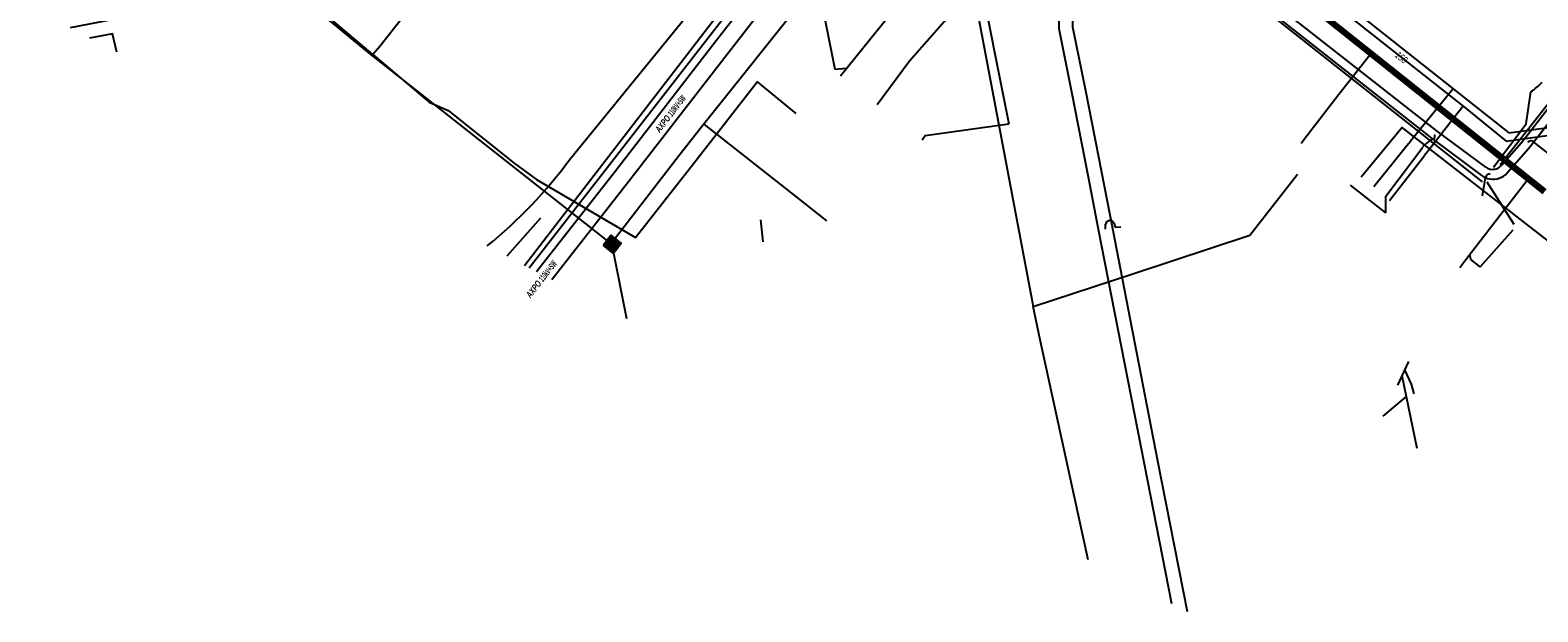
# Model space of a CAD drawing. Header units: metres. Extents: x 2695563 to 2696938, y 1260544 to 1262032.
# Tile 7 of 256: x 2695947 to 2696063, y 1260715 to 1260760. Entities that reach past the tile are written whole.
import ezdxf

# ---------------------------------------------------------------- set-up
doc = ezdxf.new("R2010")
doc.units = ezdxf.units.M
doc.header["$LTSCALE"] = 100
doc.linetypes.add('AUSGEZOGEN', pattern=[0])
for name, color, linetype in [('Eau portable_Cadastre des conduites_Conduite', 171, 'AUSGEZOGEN'), ('Eau potable_Cadastre des conduites_Conduite_Texte', 171, 'AUSGEZOGEN'), ('EU_Cadastre des conduites', 24, 'AUSGEZOGEN'), ('Gaz_Cadastre des conduites_Conduite', 32, 'AUSGEZOGEN'), ('Réseau électrique_Cadastre des conduite_Bord du tracé', 1, 'AUSGEZOGEN'), ('Réseau électrique_Cadastre des conduite_Tronçon de tracé', 1, 'AUSGEZOGEN'), ('Réseau électrique_Cadastre des conduite_Tronçon de tracé_Texte', 1, 'AUSGEZOGEN'), ('TV_Cadastre des conduites_CONDUITE', 92, 'AUSGEZOGEN'), ('Télécommunications_SW_Cadastre des conduites_Bord du tracé', 94, 'AUSGEZOGEN'), ('Télécommunications_SW_Cadastre des conduites_Ouvrage', 94, 'AUSGEZOGEN')]:
    doc.layers.add(name, color=color, linetype=linetype)
doc.styles.add('ARIAL', font='arial.ttf')
doc.styles.add('ARIALNARROW', font='ARIALN.TTF')
pattern_1 = [(0, (2708005, 1273150), (6075, 6075), [6075, -6075]), (90, (2708005, 1273150), (-6075, 6075), [6075, -6075])]

# ---------------------------------------------------------------- blocks, each defined once
blk = doc.blocks.new('COMPLEXOBJECT_1714')
at = {"layer": 'Réseau électrique_Cadastre des conduite_Bord du tracé', "color": 1, "linetype": 'AUSGEZOGEN', "transparency": 33554687}
blk.add_line((6031.1, 10768.89), (6036.31, 10765.68), dxfattribs=at)
for points in [[(6059.99, 10749.23), (6061.67, 10751.12), (6061.88, 10751.38), (6065.88, 10756.55), (6075.08, 10768.31), (6078.82, 10773.04), (6079.44, 10773.85), (6082.13, 10777.36), (6085.7, 10782.02), (6089.83, 10787.26), (6093.18, 10791.54), (6096.98, 10796.47), (6097.41, 10797.03), (6102.24, 10803.03), (6106.58, 10808.77), (6108.69, 10811.92), (6108.11, 10812.31), (6106.01, 10809.18), (6101.69, 10803.47), (6096.86, 10797.47), (6096.4, 10796.87), (6092.62, 10791.97), (6089.28, 10787.69), (6085.15, 10782.45), (6081.58, 10777.78), (6078.89, 10774.28), (6078.26, 10773.47), (6074.53, 10768.74), (6065.33, 10756.98), (6061.32, 10751.81), (6061.13, 10751.56), (6059.59, 10749.83)], [(6036.69, 10766.27), (6031.55, 10769.43), (6031.1, 10768.89)], [(6038.94, 10763.86), (6039.48, 10763.44), (6039.83, 10763.17), (6040.72, 10762.47), (6054.16, 10751.92), (6058.01, 10749.06)], [(6058.36, 10749.67), (6054.58, 10752.47), (6041.16, 10763.01), (6040.31, 10763.68), (6039.91, 10763.99), (6039.36, 10764.43)]]:
    blk.add_lwpolyline(points, dxfattribs=at)
for centre, radius, start, end in [((6019.93, 10739.09), 31.22, 52.4979, 58.3744), ((6020.15, 10739.4), 31.55, 52.4937, 58.38), ((6058.84, 10750.33), 0.814, 233.3558, 260.1673), ((6058.87, 10750.48), 0.969, 260.213, 318.2751), ((6058.94, 10750.31), 1.56, 233.2409, 260.362), ((6058.93, 10750.18), 1.43, 260.0524, 318.4035)]:
    blk.add_arc(centre, radius, start, end, dxfattribs=at)
blk = doc.blocks.new('COMPLEXOBJECT_1794')
at = {"layer": 'Réseau électrique_Cadastre des conduite_Bord du tracé', "color": 1, "linetype": 'AUSGEZOGEN', "transparency": 33554687}
for points in [[(6026.82, 10763.8), (6028.49, 10766.55), (6027.61, 10767.27), (6025.87, 10764.36)], [(6025.31, 10762.3), (6025.3, 10760.41), (6026.31, 10755.39), (6027.56, 10749.06), (6028.39, 10744.75), (6029.62, 10738.44), (6031.9, 10726.73), (6034.02, 10715.92)], [(6035.26, 10715.27), (6032.98, 10726.94), (6030.7, 10738.65), (6029.48, 10744.92), (6028.64, 10749.27), (6027.39, 10755.6), (6026.4, 10760.51), (6026.41, 10762.29)]]:
    blk.add_lwpolyline(points, dxfattribs=at)
for centre, radius, start, end in [((6029.44, 10762.27), 4.13, 149.774, 179.664), ((6029.43, 10762.28), 3.02, 149.8542, 179.7001)]:
    blk.add_arc(centre, radius, start, end, dxfattribs=at)
blk = doc.blocks.new('COMPLEXOBJECT_2225')
at = {"layer": 'Réseau électrique_Cadastre des conduite_Tronçon de tracé', "color": 1, "linetype": 'AUSGEZOGEN', "transparency": 33554687}
blk.add_lwpolyline([(6102.92, 10805.32), (6096.97, 10797.7), (6061.11, 10751.95), (6059.47, 10749.85)], dxfattribs=at)
for centre, radius, start, end in [((6114, 10802.46), 10.75, 134.6779, 148.6129), ((6080.13, 10823.11), 28.91, 322.0266, 328.6396)]:
    blk.add_arc(centre, radius, start, end, dxfattribs=at)
blk = doc.blocks.new('COMPLEXOBJECT_2234')
at = {"layer": 'Réseau électrique_Cadastre des conduite_Tronçon de tracé', "color": 1, "linetype": 'AUSGEZOGEN', "transparency": 33554687}
for centre, radius, start, end in [((6054.92, 10750.16), 1.8, 111.0787, 142.7545), ((6054.19, 10752.05), 0.234, 291.062, 38.0531)]:
    blk.add_arc(centre, radius, start, end, dxfattribs=at)
blk = doc.blocks.new('COMPLEXOBJECT_2451')
at = {"layer": 'Réseau électrique_Cadastre des conduite_Tronçon de tracé', "color": 1, "linetype": 'AUSGEZOGEN', "transparency": 33554687}
blk.add_lwpolyline([(6058.95, 10749.68), (6061.49, 10753.03), (6061.85, 10755.5)], dxfattribs=at)
blk.add_arc((6056.61, 10762.47), 8.72, 306.9506, 314.4799, dxfattribs=at)
blk = doc.blocks.new('COMPLEXOBJECT_2628')
at = {"layer": 'Réseau électrique_Cadastre des conduite_Tronçon de tracé', "color": 1, "linetype": 'AUSGEZOGEN', "transparency": 33554687}
blk.add_line((6058.09, 10747.47), (6058.33, 10748.89), dxfattribs=at)
blk.add_arc((6058.64, 10748.83), 0.318, 81.2521, 170.1222, dxfattribs=at)
blk = doc.blocks.new('COMPLEXOBJECT_2666')
at = {"layer": 'Réseau électrique_Cadastre des conduite_Tronçon de tracé', "color": 1, "linetype": 'AUSGEZOGEN', "transparency": 33554687}
blk.add_line((6013.74, 10757.9), (6022.85, 10768.25), dxfattribs=at)
blk.add_arc((6023.93, 10767.84), 1.16, 96.331, 159.2859, dxfattribs=at)

msp = doc.modelspace()

# ---------------------------------------------------------------- hatches: boundary and pattern name
at = {"layer": 'Réseau électrique_Cadastre des conduite_Bord du tracé', "lineweight": 18, "transparency": 33554687}
h = msp.add_hatch(dxfattribs=at)
h.set_pattern_fill('MUSTER', color=1, scale=6075, style=0, pattern_type=2)
h.set_pattern_definition(pattern_1)
h.paths.add_polyline_path([(2696032.07, 1260768.7), (2696037.27, 1260765.49), (2696037.36, 1260765.44), (2696037.45, 1260765.38), (2696037.54, 1260765.33), (2696037.63, 1260765.27), (2696037.71, 1260765.22), (2696037.8, 1260765.16), (2696037.89, 1260765.1), (2696037.97, 1260765.05), (2696038.06, 1260764.99), (2696038.15, 1260764.93), (2696038.23, 1260764.88), (2696038.32, 1260764.82), (2696038.4, 1260764.76), (2696038.49, 1260764.7), (2696038.57, 1260764.65), (2696038.66, 1260764.59), (2696038.74, 1260764.53), (2696038.83, 1260764.47), (2696038.91, 1260764.41), (2696039, 1260764.35), (2696039.08, 1260764.29), (2696039.17, 1260764.23), (2696039.25, 1260764.17), (2696039.33, 1260764.11), (2696039.42, 1260764.05), (2696039.5, 1260763.99), (2696039.58, 1260763.92), (2696039.66, 1260763.86), (2696039.75, 1260763.8), (2696039.83, 1260763.74), (2696039.91, 1260763.67), (2696040.45, 1260763.25), (2696040.8, 1260762.98), (2696041.69, 1260762.28), (2696055.13, 1260751.73), (2696058.98, 1260748.87), (2696059, 1260748.86), (2696059.02, 1260748.84), (2696059.04, 1260748.83), (2696059.05, 1260748.82), (2696059.07, 1260748.8), (2696059.1, 1260748.79), (2696059.12, 1260748.78), (2696059.14, 1260748.77), (2696059.16, 1260748.76), (2696059.18, 1260748.74), (2696059.2, 1260748.73), (2696059.22, 1260748.72), (2696059.24, 1260748.71), (2696059.26, 1260748.7), (2696059.28, 1260748.69), (2696059.31, 1260748.68), (2696059.33, 1260748.67), (2696059.35, 1260748.67), (2696059.37, 1260748.66), (2696059.4, 1260748.65), (2696059.42, 1260748.64), (2696059.44, 1260748.63), (2696059.46, 1260748.63), (2696059.49, 1260748.62), (2696059.51, 1260748.61), (2696059.53, 1260748.61), (2696059.56, 1260748.6), (2696059.58, 1260748.6), (2696059.6, 1260748.59), (2696059.63, 1260748.59), (2696059.65, 1260748.58), (2696059.7, 1260748.58), (2696059.74, 1260748.57), (2696059.79, 1260748.57), (2696059.84, 1260748.56), (2696059.88, 1260748.56), (2696059.93, 1260748.56), (2696059.98, 1260748.56), (2696060.02, 1260748.57), (2696060.07, 1260748.57), (2696060.12, 1260748.58), (2696060.16, 1260748.59), (2696060.21, 1260748.6), (2696060.25, 1260748.61), (2696060.3, 1260748.62), (2696060.34, 1260748.63), (2696060.39, 1260748.65), (2696060.43, 1260748.67), (2696060.48, 1260748.69), (2696060.52, 1260748.71), (2696060.56, 1260748.73), (2696060.6, 1260748.75), (2696060.64, 1260748.77), (2696060.68, 1260748.8), (2696060.72, 1260748.82), (2696060.76, 1260748.85), (2696060.8, 1260748.88), (2696060.83, 1260748.91), (2696060.87, 1260748.94), (2696060.9, 1260748.97), (2696060.93, 1260749.01), (2696060.96, 1260749.04), (2696062.64, 1260750.93), (2696062.85, 1260751.19), (2696066.85, 1260756.35), (2696076.05, 1260768.12), (2696079.79, 1260772.85), (2696080.41, 1260773.67), (2696083.1, 1260777.17), (2696086.67, 1260781.83), (2696090.8, 1260787.07), (2696094.15, 1260791.35), (2696097.95, 1260796.28), (2696098.38, 1260796.84), (2696103.21, 1260802.84), (2696107.55, 1260808.58), (2696109.66, 1260811.73), (2696109.08, 1260812.12), (2696106.98, 1260808.99), (2696102.66, 1260803.27), (2696097.83, 1260797.28), (2696097.37, 1260796.68), (2696093.59, 1260791.78), (2696090.25, 1260787.5), (2696086.12, 1260782.26), (2696082.55, 1260777.59), (2696079.86, 1260774.09), (2696079.23, 1260773.28), (2696075.5, 1260768.55), (2696066.3, 1260756.78), (2696062.29, 1260751.62), (2696062.1, 1260751.37), (2696060.56, 1260749.64), (2696060.54, 1260749.62), (2696060.52, 1260749.6), (2696060.5, 1260749.58), (2696060.47, 1260749.56), (2696060.45, 1260749.53), (2696060.42, 1260749.52), (2696060.4, 1260749.5), (2696060.37, 1260749.48), (2696060.34, 1260749.46), (2696060.32, 1260749.45), (2696060.29, 1260749.43), (2696060.26, 1260749.42), (2696060.23, 1260749.4), (2696060.2, 1260749.39), (2696060.17, 1260749.38), (2696060.14, 1260749.37), (2696060.11, 1260749.36), (2696060.08, 1260749.35), (2696060.05, 1260749.34), (2696060.02, 1260749.34), (2696059.99, 1260749.33), (2696059.96, 1260749.33), (2696059.93, 1260749.32), (2696059.9, 1260749.32), (2696059.86, 1260749.32), (2696059.83, 1260749.32), (2696059.8, 1260749.32), (2696059.77, 1260749.32), (2696059.74, 1260749.33), (2696059.71, 1260749.33), (2696059.67, 1260749.33), (2696059.66, 1260749.34), (2696059.65, 1260749.34), (2696059.64, 1260749.34), (2696059.63, 1260749.34), (2696059.61, 1260749.35), (2696059.6, 1260749.35), (2696059.59, 1260749.35), (2696059.58, 1260749.36), (2696059.57, 1260749.36), (2696059.56, 1260749.36), (2696059.54, 1260749.37), (2696059.53, 1260749.37), (2696059.52, 1260749.38), (2696059.51, 1260749.38), (2696059.5, 1260749.39), (2696059.49, 1260749.39), (2696059.48, 1260749.4), (2696059.46, 1260749.4), (2696059.45, 1260749.41), (2696059.44, 1260749.41), (2696059.43, 1260749.42), (2696059.42, 1260749.42), (2696059.41, 1260749.43), (2696059.4, 1260749.44), (2696059.39, 1260749.44), (2696059.38, 1260749.45), (2696059.37, 1260749.45), (2696059.36, 1260749.46), (2696059.35, 1260749.47), (2696059.34, 1260749.48), (2696059.33, 1260749.48), (2696055.55, 1260752.28), (2696042.13, 1260762.82), (2696041.28, 1260763.49), (2696040.88, 1260763.8), (2696040.33, 1260764.24), (2696040.24, 1260764.3), (2696040.16, 1260764.37), (2696040.08, 1260764.43), (2696039.99, 1260764.49), (2696039.91, 1260764.55), (2696039.82, 1260764.62), (2696039.74, 1260764.68), (2696039.65, 1260764.74), (2696039.57, 1260764.8), (2696039.49, 1260764.86), (2696039.4, 1260764.92), (2696039.31, 1260764.98), (2696039.23, 1260765.04), (2696039.14, 1260765.1), (2696039.06, 1260765.16), (2696038.97, 1260765.22), (2696038.89, 1260765.28), (2696038.8, 1260765.34), (2696038.71, 1260765.4), (2696038.63, 1260765.46), (2696038.54, 1260765.51), (2696038.45, 1260765.57), (2696038.36, 1260765.63), (2696038.28, 1260765.69), (2696038.19, 1260765.74), (2696038.1, 1260765.8), (2696038.01, 1260765.86), (2696037.92, 1260765.91), (2696037.83, 1260765.97), (2696037.75, 1260766.02), (2696037.66, 1260766.08), (2696032.52, 1260769.24)], flags=0)
h = msp.add_hatch(dxfattribs=at)
h.set_pattern_fill('MUSTER', color=1, scale=6075, style=0, pattern_type=2)
h.set_pattern_definition(pattern_1)
h.paths.add_polyline_path([(2695987.03, 1260740.79), (2695992.98, 1260748.38), (2696000.6, 1260758.23), (2696005.83, 1260764.96), (2696008.84, 1260768.98), (2696007.26, 1260769.04), (2696004.81, 1260765.76), (2695999.57, 1260759.03), (2695991.96, 1260749.18), (2695985.85, 1260741.4)], flags=0)
h = msp.add_hatch(dxfattribs=at)
h.set_pattern_fill('MUSTER', color=1, scale=6075, style=0, pattern_type=2)
h.set_pattern_definition(pattern_1)
h.paths.add_polyline_path([(2696036.23, 1260715.08), (2696033.95, 1260726.75), (2696031.67, 1260738.46), (2696030.45, 1260744.73), (2696029.6, 1260749.08), (2696028.36, 1260755.41), (2696027.37, 1260760.32), (2696027.38, 1260762.1), (2696027.38, 1260762.15), (2696027.38, 1260762.2), (2696027.38, 1260762.26), (2696027.38, 1260762.31), (2696027.39, 1260762.36), (2696027.39, 1260762.41), (2696027.4, 1260762.46), (2696027.41, 1260762.51), (2696027.41, 1260762.56), (2696027.42, 1260762.61), (2696027.43, 1260762.66), (2696027.44, 1260762.71), (2696027.45, 1260762.76), (2696027.46, 1260762.81), (2696027.48, 1260762.86), (2696027.49, 1260762.91), (2696027.5, 1260762.95), (2696027.52, 1260763), (2696027.53, 1260763.05), (2696027.55, 1260763.1), (2696027.57, 1260763.15), (2696027.59, 1260763.19), (2696027.61, 1260763.24), (2696027.62, 1260763.29), (2696027.65, 1260763.34), (2696027.67, 1260763.38), (2696027.69, 1260763.43), (2696027.71, 1260763.47), (2696027.74, 1260763.52), (2696027.76, 1260763.56), (2696027.79, 1260763.61), (2696029.46, 1260766.36), (2696028.58, 1260767.08), (2696026.84, 1260764.17), (2696026.8, 1260764.11), (2696026.77, 1260764.04), (2696026.74, 1260763.98), (2696026.71, 1260763.92), (2696026.68, 1260763.86), (2696026.65, 1260763.8), (2696026.62, 1260763.73), (2696026.59, 1260763.67), (2696026.56, 1260763.6), (2696026.54, 1260763.54), (2696026.52, 1260763.47), (2696026.49, 1260763.41), (2696026.47, 1260763.34), (2696026.45, 1260763.27), (2696026.43, 1260763.21), (2696026.41, 1260763.14), (2696026.4, 1260763.07), (2696026.38, 1260763.01), (2696026.36, 1260762.94), (2696026.35, 1260762.87), (2696026.34, 1260762.8), (2696026.33, 1260762.73), (2696026.32, 1260762.66), (2696026.31, 1260762.59), (2696026.3, 1260762.53), (2696026.29, 1260762.46), (2696026.29, 1260762.39), (2696026.28, 1260762.32), (2696026.28, 1260762.25), (2696026.28, 1260762.18), (2696026.28, 1260762.11), (2696026.27, 1260760.22), (2696027.28, 1260755.2), (2696028.53, 1260748.87), (2696029.36, 1260744.56), (2696030.59, 1260738.25), (2696032.87, 1260726.54), (2696034.99, 1260715.73)], flags=0)
at = {"layer": 'Télécommunications_SW_Cadastre des conduites_Ouvrage', "transparency": 33554687}
msp.add_hatch(color=7, dxfattribs=at).paths.add_polyline_path([(2695991, 1260743.43), (2695991.79, 1260742.81), (2695992.41, 1260743.6), (2695991.62, 1260744.22)])

# ---------------------------------------------------------------- linework, layer by layer
at = {"layer": 'Eau portable_Cadastre des conduites_Conduite', "color": 7, "linetype": 'AUSGEZOGEN', "transparency": 33554687}
msp.add_line((2696051.87, 1260746.9), (2696054.59, 1260750.39), dxfattribs=at)
for points in [[(2696019.9, 1260783.94), (2696020.79, 1260783.24), (2696057.57, 1260754.21), (2696060.9, 1260751.5), (2696065.93, 1260752.19), (2696066.98, 1260752.36), (2696069.83, 1260756.05), (2696075.62, 1260763.7), (2696083.34, 1260773.41), (2696100.73, 1260795.83), (2696106.9, 1260803.82), (2696108.05, 1260805.26)], [(2695985.27, 1260741.71), (2696015.92, 1260781.11), (2696016.2, 1260781.42), (2696016.33, 1260781.63)], [(2696016.33, 1260781.63), (2696016.53, 1260781.48), (2696016.73, 1260781.33), (2696016.81, 1260780.96), (2696016.89, 1260780.56), (2696017.1, 1260779.47), (2696017.15, 1260779.21), (2696017.39, 1260778.05), (2696017.41, 1260777.94), (2696022.41, 1260752.85)], [(2696057.57, 1260754.21), (2696057.18, 1260753.72), (2696054.79, 1260750.65), (2696054.59, 1260750.39)], [(2696015.69, 1260751.61), (2696015.94, 1260751.93), (2696022.41, 1260752.85)]]:
    msp.add_lwpolyline(points, dxfattribs=at)
at = {"layer": 'EU_Cadastre des conduites', "linetype": 'AUSGEZOGEN', "transparency": 33554687}
for p, q in [((2696063.77, 1260747.46), (2696018.79, 1260783.31)), ((2696063.79, 1260747.48), (2696018.8, 1260783.32)), ((2696063.8, 1260747.49), (2696018.81, 1260783.34)), ((2696063.96, 1260747.7), (2696018.97, 1260783.54)), ((2696063.97, 1260747.71), (2696018.98, 1260783.56)), ((2696063.99, 1260747.73), (2696019, 1260783.57))]:
    msp.add_line(p, q, dxfattribs=at)
at = {"layer": 'EU_Cadastre des conduites', "color": 255, "transparency": 33554687}
msp.add_line((2696063.88, 1260747.59), (2696018.89, 1260783.44), dxfattribs=at)
at = {"layer": 'EU_Cadastre des conduites', "color": 24, "linetype": 'AUSGEZOGEN', "transparency": 33554687}
for p, q in [((2696009.38, 1260756.57), (2696025.89, 1260777.08)), ((2696007.96, 1260761.98), (2696008.95, 1260757.07)), ((2696047.96, 1260755.13), (2696050.34, 1260758.19)), ((2696008.95, 1260757.07), (2696009.85, 1260757.15)), ((2696060.06, 1260745.28), (2696062.53, 1260748.48)), ((2695986.16, 1260745.55), (2695983.54, 1260742.61)), ((2696003.4, 1260743.72), (2696003.2, 1260745.41)), ((2696052.52, 1260732.62), (2696053.36, 1260734.46)), ((2696054.01, 1260727.72), (2696052.85, 1260733.35)), ((2696053.58, 1260732.7), (2696053.06, 1260733.8)), ((2696053.77, 1260731.96), (2696053.58, 1260732.7)), ((2696051.39, 1260730.22), (2696053.19, 1260731.74))]:
    msp.add_line(p, q, dxfattribs=at)
for points in [[(2696045.04, 1260751.35), (2696045.52, 1260751.99), (2696047.96, 1260755.13)], [(2696057.31, 1260741.72), (2696057.79, 1260742.35), (2696060.06, 1260745.28)], [(2696061.43, 1260744.61), (2696058.88, 1260741.77), (2696058.16, 1260742.34), (2696058.1, 1260742.74)]]:
    msp.add_lwpolyline(points, dxfattribs=at)
at = {"layer": 'Gaz_Cadastre des conduites_Conduite', "color": 32, "linetype": 'AUSGEZOGEN', "transparency": 33554687}
for points in [[(2696020.76, 1260784.08), (2696021.1, 1260783.82), (2696056.79, 1260755.55), (2696061.11, 1260752.14), (2696065.34, 1260752.71), (2696066.62, 1260752.89), (2696083.13, 1260774.23), (2696099.21, 1260794.8), (2696107.79, 1260805.84), (2696107.95, 1260806.05)], [(2695984.92, 1260741.89), (2696018.09, 1260784.97), (2696018.41, 1260785.38), (2696018.63, 1260785.67)], [(2696056.79, 1260755.55), (2696053.73, 1260751.78), (2696053.61, 1260751.62), (2696053.41, 1260751.38)], [(2696053.41, 1260751.38), (2696053.37, 1260751.32), (2696053.21, 1260751.13), (2696050.65, 1260747.97)]]:
    msp.add_lwpolyline(points, dxfattribs=at)
at = {"layer": 'Réseau électrique_Cadastre des conduite_Bord du tracé', "color": 1, "linetype": 'AUSGEZOGEN', "transparency": 33554687}
msp.add_lwpolyline([(2695987.03, 1260740.79), (2695992.98, 1260748.38), (2696000.6, 1260758.23), (2696005.83, 1260764.96), (2696008.84, 1260768.98), (2696007.26, 1260769.04), (2696004.81, 1260765.76), (2695999.57, 1260759.03), (2695991.96, 1260749.18), (2695985.85, 1260741.4)], dxfattribs=at)
at = {"layer": 'Réseau électrique_Cadastre des conduite_Tronçon de tracé', "color": 1, "linetype": 'AUSGEZOGEN', "transparency": 33554687}
for p, q in [((2695988.48, 1260750.17), (2696002.95, 1260767.92)), ((2696059.08, 1260748.36), (2696038.99, 1260764.24)), ((2696012.21, 1260754.34), (2696014.71, 1260757.71)), ((2696051.58, 1260747.24), (2696054.46, 1260751.05)), ((2696067.99, 1260747.55), (2696063.02, 1260751.46)), ((2696061.53, 1260745.05), (2696059.42, 1260748.34)), ((2696051.59, 1260745.96), (2696048.85, 1260748.11)), ((2696051.59, 1260745.96), (2696051.58, 1260747.24)), ((2696029.9, 1260744.69), (2696029.9, 1260745.07)), ((2696030.57, 1260745.13), (2696030.65, 1260744.84)), ((2696030.65, 1260744.84), (2696031.08, 1260744.88))]:
    msp.add_line(p, q, dxfattribs=at)
for centre, radius, start, end in [((2696062.82, 1260751.21), 0.312, 50.5826, 142.4642), ((2695959.4, 1260771.44), 36.03, 308.9024, 323.8116), ((2696030.24, 1260745.01), 0.345, 20.9623, 170.5786)]:
    msp.add_arc(centre, radius, start, end, dxfattribs=at)
at = {"layer": 'TV_Cadastre des conduites_CONDUITE', "color": 92, "linetype": 'AUSGEZOGEN', "transparency": 33554687}
for p, q in [((2695990.27, 1260779.87), (2695973.72, 1260758.84)), ((2695973.72, 1260758.84), (2695973.18, 1260758.21))]:
    msp.add_line(p, q, dxfattribs=at)
for points in [[(2695973.18, 1260758.21), (2695966.84, 1260763.6), (2695949.76, 1260760.27)], [(2695973.18, 1260758.21), (2695977.53, 1260754.51), (2695979.01, 1260753.87), (2695984.11, 1260749.81), (2695985.86, 1260748.54), (2695993.51, 1260744.04), (2695998.02, 1260749.81), (2696002.92, 1260756.1), (2696005.93, 1260753.64)], [(2696083.87, 1260745.1), (2696085.71, 1260747.74), (2696074.33, 1260756.5), (2696069.35, 1260750.36), (2696064.17, 1260743.76), (2696052.84, 1260752.55), (2696049.68, 1260748.73)]]:
    msp.add_lwpolyline(points, dxfattribs=at)
at = {"layer": 'Télécommunications_SW_Cadastre des conduites_Bord du tracé', "color": 94, "linetype": 'AUSGEZOGEN', "transparency": 33554687}
for p, q in [((2696017.46, 1260774.87), (2696024.28, 1260738.72)), ((2696013.89, 1260771.73), (2695998.79, 1260752.82)), ((2695991.81, 1260742.84), (2695992.81, 1260737.77))]:
    msp.add_line(p, q, dxfattribs=at)
for points in [[(2695991.31, 1260743.81), (2695972.87, 1260758.35), (2695960.07, 1260768.9), (2695959.02, 1260771.39), (2695953.24, 1260776.46), (2695951.55, 1260777.87), (2695951.55, 1260778.65), (2695942.87, 1260785.89)], [(2695953.36, 1260758.38), (2695953.04, 1260759.82), (2695951.25, 1260759.48)], [(2695998.79, 1260752.82), (2695996.88, 1260750.39), (2695991.93, 1260743.98)], [(2695998.79, 1260752.82), (2696002.8, 1260749.67), (2696005.94, 1260747.19), (2696008.3, 1260745.34)], [(2696024.28, 1260738.72), (2696032.07, 1260741.27), (2696041.06, 1260744.23), (2696044.76, 1260748.95)], [(2696028.56, 1260719.09), (2696024.84, 1260736.12), (2696024.28, 1260738.72)]]:
    msp.add_lwpolyline(points, dxfattribs=at)
at = {"layer": 'Télécommunications_SW_Cadastre des conduites_Ouvrage', "color": 94, "transparency": 33554687}
msp.add_lwpolyline([(2695991, 1260743.43), (2695991.79, 1260742.81), (2695992.41, 1260743.6), (2695991.62, 1260744.22), (2695991, 1260743.43)], close=True, dxfattribs=at)

# ---------------------------------------------------------------- block references
at = {"layer": 'Réseau électrique_Cadastre des conduite_Bord du tracé', "color": 1, "linetype": 'AUSGEZOGEN', "lineweight": -3, "transparency": 33554687}
for name in ['COMPLEXOBJECT_1714', 'COMPLEXOBJECT_1794']:
    msp.add_blockref(name, (2690000.97, 1249999.81), dxfattribs=at)
at = {"layer": 'Réseau électrique_Cadastre des conduite_Tronçon de tracé', "color": 1, "linetype": 'AUSGEZOGEN', "lineweight": -3, "transparency": 33554687}
for name in ['COMPLEXOBJECT_2225', 'COMPLEXOBJECT_2666', 'COMPLEXOBJECT_2451', 'COMPLEXOBJECT_2234', 'COMPLEXOBJECT_2628']:
    msp.add_blockref(name, (2690000.97, 1249999.81), dxfattribs=at)

# ---------------------------------------------------------------- texts
at = {"layer": 'Eau potable_Cadastre des conduites_Conduite_Texte', "color": 7, "transparency": 33554687, "insert": (2696052.79, 1260757.98), "char_height": 0.5543, "width": 1.1001, "attachment_point": 5, "rotation": 321.7185, "style": 'ARIAL'}
msp.add_mtext('\\A1;{\\fArial|i1|b0;\\H0.554263;\\W0.700000;\\C7;150}\\P', dxfattribs=at)
at = {"layer": 'Réseau électrique_Cadastre des conduite_Tronçon de tracé_Texte', "color": 1, "transparency": 33554687, "char_height": 0.5075, "width": 3.5107, "attachment_point": 5, "style": 'ARIALNARROW'}
for insert, rotation in [((2695996.22, 1260753.62), 52.3098), ((2695986.23, 1260740.82), 51.8544)]:
    msp.add_mtext('\\A1;{\\fArial Narrow|i1|b1;\\H0.507500;\\W0.700000;\\C1;AXPO \\W0.490000;110kV+SW}\\P', dxfattribs=dict(at, insert=insert, rotation=rotation))

doc.saveas('drawing.dxf')
